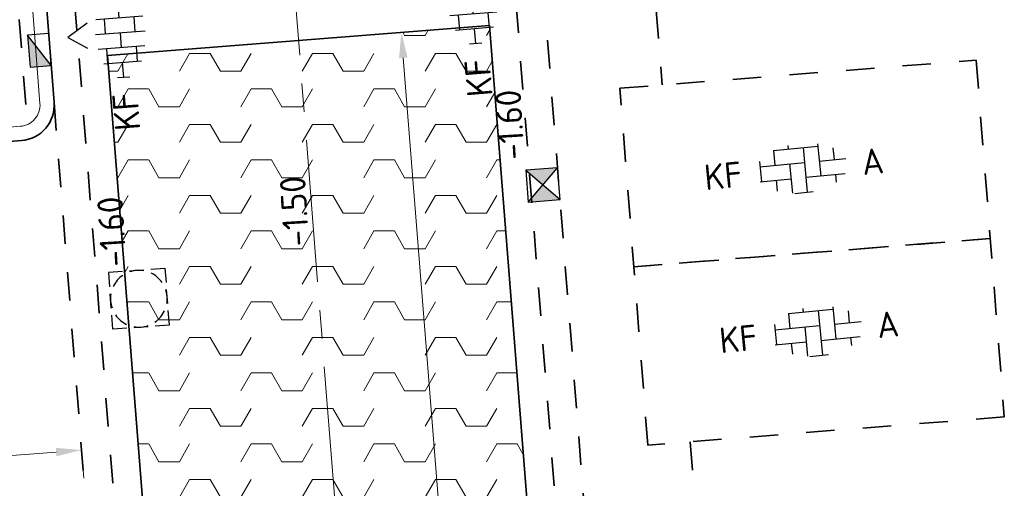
# Model space of a CAD drawing. Header units: metres. Extents: x 97990 to 98409, y 436026 to 436301.
# Tile 43 of 55: x 98265 to 98279, y 436258 to 436264. Entities that reach past the tile are written whole.
import ezdxf
from ezdxf.enums import TextEntityAlignment as Align

# ---------------------------------------------------------------- set-up
doc = ezdxf.new("R2010")
doc.units = ezdxf.units.M
doc.linetypes.add('AM-AS-SO', pattern=[16, 10, -2, 2, -2])
doc.linetypes.add('ZZ-HIDDEN-SO', pattern=[4, 2, -2])
for name, color, linetype, lineweight in [('N-OI-RI-ITR-M-200', 7, 'Continuous', 18), ('N-WE-AM-AS_WEG-G', 10, 'AM-AS-SO', 18), ('N-WE-RI-HWA_KOLK-S-200', 150, 'Continuous', 25), ('N-WE-RI-OVERIG_RIOOLPUT-OPHOOGTEBRENGEN-S-200', 1, 'Continuous', 25), ('N-WE-VH-FUNDERING-A-200', 252, 'Continuous', 18), ('N-WE-VH-FUNDERING-G', 7, 'Continuous', 35), ('N-WE-VH-FUNDERING_ZANDCEMENTSTABILISATIE-G', 7, 'ZZ-HIDDEN-SO', 35), ('N-WE-VH-KANTOPSLUITING_ACHTERKANTBAND-G', 1, 'Continuous', 18), ('N-WE-VH-KANTOPSLUITING_TROTTOIRBAND_180X200-G', 2, 'Continuous', 35), ('N-WE-VH-M-200', 7, 'Continuous', 18), ('N-WE-VH-MATERIAALGRENS-G', 7, 'ZZ-HIDDEN-SO', 35), ('N-WE-VH-NAP-T18-200', 4, 'Continuous', 18), ('N-WE-VH-OPENVERHARDING_BETONSTRAATSTEEN-S-200', 90, 'Continuous', 25)]:
    doc.layers.add(name, color=color, linetype=linetype, lineweight=lineweight)
doc.styles.add('NLCS-ISO', font='NLCS-ISO.ttf')
doc.styles.add('NLCS-ISO-M200-T18', font='NLCS-ISO.ttf', dxfattribs={"height": 0.36})
doc.dimstyles.new('NLCS-M200-T18-PIJL_L2_H0', dxfattribs={"dimscale": 0.2, "dimtxt": 2.5, "dimasz": 1.8, "dimexe": 2, "dimexo": 2, "dimgap": 0.7, "dimtad": 1, "dimzin": 0, "dimdsep": 46, "dimtxsty": 'NLCS-ISO-M200-T18', "dimcen": 0, "dimdle": 2, "dimclrd": 256, "dimclre": 256, "dimclrt": 1, "dimadec": 0, "dimazin": 0, "dimtfac": 1, "dimtdec": 3, "dimtofl": 0, "dimtmove": 0, "dimatfit": 3, "dimfxl": 2, "dimfxlon": 1, "dimtfillclr": 256, "dimtolj": 1, "dimtzin": 0, "dimlwd": -1, "dimlwe": -1, "dimarcsym": 0})
doc.dimstyles.new('NLCS-M200-T18-PIJL_L2_H2', dxfattribs={"dimscale": 0.2, "dimtxt": 2.5, "dimasz": 1.8, "dimexe": 2, "dimexo": 2, "dimgap": 0.7, "dimtad": 1, "dimzin": 0, "dimdsep": 46, "dimtxsty": 'NLCS-ISO-M200-T18', "dimcen": 0, "dimdle": 2, "dimclrd": 256, "dimclre": 256, "dimclrt": 1, "dimazin": 0, "dimtfac": 1, "dimtdec": 3, "dimtofl": 0, "dimtmove": 0, "dimatfit": 3, "dimfxl": 2, "dimfxlon": 1, "dimtfillclr": 256, "dimtolj": 1, "dimtzin": 0, "dimlwd": -1, "dimlwe": -1, "dimarcsym": 0})

# ---------------------------------------------------------------- blocks, each defined once
blk = doc.blocks.new('SVH-BSS_KEIFORMAAT_ELLEBOOG_KL-SO')
for p, q in [((-1.872, 1.431), (-1.872, 0.386)), ((-1.859, 1.436), (1.278, 1.436)), ((-0.822, 1.693), (-0.822, 1.436)), ((0.228, 1.436), (0.228, -1.714)), ((1.278, 1.609), (1.278, -0.664)), ((-2.922, 0.767), (-2.922, -0.664)), ((2.328, 1.221), (2.328, 0.386)), ((-2.922, 0.386), (0.228, 0.386)), ((-0.822, 0.386), (-0.822, -1.693)), ((1.278, 0.386), (3.17, 0.386)), ((-3.007, -0.664), (-0.822, -0.664)), ((-1.872, -0.664), (-1.872, -1.431)), ((0.228, -0.664), (3.007, -0.664)), ((2.328, -0.664), (2.328, -1.221)), ((-0.652, -1.714), (0.652, -1.714))]:
    blk.add_line(p, q)
at = {"style": 'NLCS-ISO'}
blk.add_attdef('FORMAAT', text='', height=1.8, dxfattribs=at).set_placement((-4.25, 0), align=Align.MIDDLE_RIGHT)
blk.add_attdef('KLEUR', text='', height=1.8, dxfattribs=at).set_placement((4.25, 0), align=Align.MIDDLE_LEFT)
at = {"style": 'NLCS-ISO', "flags": 1}
blk.add_attdef('FUNCTIE', text='', height=1.8, dxfattribs=at).set_placement((0, -2.75), align=Align.TOP_CENTER)
blk = doc.blocks.new('SRI-KOLK_TROTTOIR-SO')
blk.add_hatch(color=256).paths.add_polyline_path([(1.125, 1.5), (-1.125, 1.5), (-1.125, 0)])
blk.add_line((-1.125, 0), (1.125, 1.5))
at = {"flags": 128}
blk.add_lwpolyline([(-1.125, 0), (1.125, 0), (1.125, 1.5), (-1.125, 1.5)], close=True, dxfattribs=at)
blk = doc.blocks.new('SRI-KOLK_STRAAT_01-SO')
h = blk.add_hatch(color=256)
h.dxf.hatch_style = 1
h.paths.add_polyline_path([(0, 1.125), (-1.125, 2.25), (-1.125, 0)])
h.paths.add_polyline_path([(1.125, 2.25), (0, 1.125), (1.125, 0)])
for p, q in [((-1.125, 0), (1.125, 2.25)), ((1.125, 0), (-1.125, 2.25))]:
    blk.add_line(p, q)
blk.add_lwpolyline([(-1.125, 0), (1.125, 0), (1.125, 2.25), (-1.125, 2.25)], close=True)
blk = doc.blocks.new('*D284')
at = {"layer": 'Defpoints', "color": 0, "ltscale": 0.2, "transparency": 16777216}
for p in [(98265.571, 436258.269), (98265.571, 436258.268), (98266.964, 436184.894)]:
    blk.add_point(p, dxfattribs=at)
at = {"layer": 'N-WE-VH-M-200', "ltscale": 0.2, "transparency": 16777216}
for p, q in [((98261.229, 436257.524), (98261.166, 436258.322)), ((98261.556, 436257.951), (98265.212, 436258.24)), ((98265.571, 436258.268), (98265.603, 436257.87))]:
    blk.add_line(p, q, dxfattribs=at)
for points in [[(98265.217, 436258.18), (98265.208, 436258.3), (98265.571, 436258.268)], [(98261.561, 436257.891), (98261.551, 436258.011), (98261.197, 436257.923)]]:
    blk.add_solid(points, dxfattribs=at)
at = {"layer": 'N-WE-VH-M-200', "color": 1, "ltscale": 0.2, "transparency": 16777216, "insert": (98263.359, 436258.415), "char_height": 0.36, "attachment_point": 5, "rotation": 4.5153, "style": 'NLCS-ISO-M200-T18'}
blk.add_mtext('\\A1;4.39', dxfattribs=at)
blk = doc.blocks.new('*D285')
at = {"layer": 'Defpoints', "color": 0, "ltscale": 0.2, "transparency": 16777216}
for p in [(98265.571, 436258.269), (98273.669, 436244.678), (98273.669, 436244.678)]:
    blk.add_point(p, dxfattribs=at)
at = {"layer": 'N-WE-VH-M-200', "ltscale": 0.2, "transparency": 16777216}
for p, q in [((98267.047, 436244.155), (98273.31, 436244.65)), ((98273.669, 436244.678), (98273.7, 436244.279)), ((98266.657, 436244.525), (98266.72, 436243.728))]:
    blk.add_line(p, q, dxfattribs=at)
for points in [[(98273.315, 436244.59), (98273.305, 436244.709), (98273.669, 436244.678)], [(98267.052, 436244.095), (98267.042, 436244.215), (98266.688, 436244.127)]]:
    blk.add_solid(points, dxfattribs=at)
at = {"layer": 'N-WE-VH-M-200', "color": 1, "ltscale": 0.2, "transparency": 16777216, "insert": (98270.153, 436244.721), "char_height": 0.36, "attachment_point": 5, "rotation": 4.5153, "style": 'NLCS-ISO-M200-T18'}
blk.add_mtext('\\A1;7.00', dxfattribs=at)
blk = doc.blocks.new('*D252')
at = {"layer": 'Defpoints', "color": 0, "ltscale": 0.2, "transparency": 16777216}
for p in [(98271.322, 436264.248), (98265.938, 436263.823), (98272.434, 436250.176)]:
    blk.add_point(p, dxfattribs=at)
at = {"layer": 'N-OI-RI-ITR-M-200', "ltscale": 0.2, "transparency": 16777216}
for p, q in [((98272.402, 436250.575), (98272.466, 436249.777)), ((98267.019, 436250.149), (98267.082, 436249.352)), ((98267.41, 436249.779), (98272.075, 436250.148))]:
    blk.add_line(p, q, dxfattribs=at)
for points in [[(98272.07, 436250.207), (98272.08, 436250.088), (98272.434, 436250.176)], [(98267.405, 436249.839), (98267.414, 436249.719), (98267.051, 436249.751)]]:
    blk.add_solid(points, dxfattribs=at)
at = {"layer": 'N-OI-RI-ITR-M-200', "color": 1, "ltscale": 0.2, "transparency": 16777216, "insert": (98269.717, 436250.282), "char_height": 0.36, "attachment_point": 5, "rotation": 4.5194, "style": 'NLCS-ISO-M200-T18'}
blk.add_mtext('\\A1;5.40', dxfattribs=at)
blk = doc.blocks.new('*D261')
at = {"layer": 'Defpoints', "color": 0, "ltscale": 0.2, "transparency": 16777216}
for p in [(98271.322, 436264.248), (98273.506, 436236.589), (98272.265, 436236.491)]:
    blk.add_point(p, dxfattribs=at)
at = {"layer": 'N-OI-RI-ITR-M-200', "ltscale": 0.2, "transparency": 16777216}
for p, q in [((98270.478, 436264.182), (98269.68, 436264.119)), ((98270.107, 436263.791), (98272.237, 436236.85)), ((98272.664, 436236.522), (98271.866, 436236.459))]:
    blk.add_line(p, q, dxfattribs=at)
for points in [[(98270.047, 436263.786), (98270.167, 436263.796), (98270.079, 436264.15)], [(98272.177, 436236.845), (98272.297, 436236.854), (98272.265, 436236.491)]]:
    blk.add_solid(points, dxfattribs=at)
at = {"layer": 'N-OI-RI-ITR-M-200', "color": 1, "ltscale": 0.2, "transparency": 16777216, "insert": (98270.65, 436251.007), "char_height": 0.36, "attachment_point": 5, "rotation": 94.5194, "style": 'NLCS-ISO-M200-T18'}
blk.add_mtext('\\A1;27.75', dxfattribs=at)
blk = doc.blocks.new('SVH-BSS_KEIFORMAAT_HALFST_KL-SO')
for p, q in [((-1.05, -1.656), (-1.05, 1.656)), ((0, -1.75), (0, 1.75)), ((1.05, -1.656), (1.05, 1.656)), ((-2.1, -1.336), (-2.1, 1.336)), ((-2.1, 1.05), (-1.05, 1.05)), ((0, 1.05), (1.05, 1.05)), ((2.1, -1.336), (2.1, 1.336)), ((2.1, 1.05), (2.6, 1.05)), ((-3.15, -0.431), (-3.15, 0.431)), ((-3.15, 0), (-2.1, 0)), ((-1.05, 0), (0, 0)), ((1.05, 0), (2.1, 0)), ((3.15, -0.431), (3.15, 0.431)), ((3.15, 0), (3.25, 0)), ((-2.1, -1.05), (-1.05, -1.05)), ((0, -1.05), (1.05, -1.05)), ((2.1, -1.05), (2.6, -1.05))]:
    blk.add_line(p, q)
at = {"style": 'NLCS-ISO'}
blk.add_attdef('FORMAAT', text='', height=1.8, dxfattribs=at).set_placement((-4.25, 0), align=Align.MIDDLE_RIGHT)
blk.add_attdef('KLEUR', text='', height=1.8, dxfattribs=at).set_placement((4.25, 0), align=Align.MIDDLE_LEFT)
at = {"style": 'NLCS-ISO', "flags": 1}
blk.add_attdef('FUNCTIE', text='', height=1.8, dxfattribs=at).set_placement((0, -2.75), align=Align.TOP_CENTER)
blk = doc.blocks.new('SRI-PUT_OPHOOGTEBRENGEN-SO')
for p, q in [((-0.5, 2), (0.5, 2)), ((-2, -0.5), (-2, 0.5)), ((2, -0.5), (2, 0.5)), ((-0.5, -2), (0.5, -2))]:
    blk.add_line(p, q)
for points in [[(-1, 2), (-2, 2), (-2, 1)], [(1, 2), (2, 2), (2, 1)], [(-1, -2), (-2, -2), (-2, -1)], [(1, -2), (2, -2), (2, -1)]]:
    blk.add_lwpolyline(points)
for start, end in [(120, 150), (75.52249, 104.47751), (30, 60), (165.52249, 194.47751), (345.52249, 14.47751), (210, 240), (300, 330), (255.52249, 284.47751)]:
    blk.add_arc((0, 0), 2, start, end)

msp = doc.modelspace()

# ---------------------------------------------------------------- hatches: boundary and pattern name
at = {"layer": 'N-WE-VH-FUNDERING-A-200'}
h = msp.add_hatch(dxfattribs=at)
h.set_pattern_fill('AVH-FUNDERING_OVERIG-SO', color=252, scale=0.2, pattern_type=2)
h.set_pattern_definition([(0, (98270.12518, 436245.10316), (1.299038, 0.25), [0.288676, -1.443376]), (60, (98270.41386, 436245.60316), (-4e-07, 0.4999994), [0.288676, -1.443376]), (120, (98270.1252, 436245.10316), (-0.866026, 0.5), [0.288676, -1.443376])])
h.paths.add_polyline_path([(98265.938, 436263.823), (98268.123, 436236.164), (98273.506, 436236.589), (98271.322, 436264.248)])

# ---------------------------------------------------------------- linework, layer by layer
at = {"layer": 'N-WE-AM-AS_WEG-G', "ltscale": 0.2}
msp.add_line((98267.481, 436278.582), (98276.059, 436169.96), dxfattribs=at)
at = {"layer": 'N-WE-VH-FUNDERING-G'}
msp.add_lwpolyline([(98265.938, 436263.823), (98268.123, 436236.164), (98273.506, 436236.589), (98271.322, 436264.248)], close=True, dxfattribs=at)
at = {"layer": 'N-WE-VH-FUNDERING_ZANDCEMENTSTABILISATIE-G', "ltscale": 0.2}
msp.add_line((98264.786, 436263.134), (98264.583, 436265.712), dxfattribs=at)
at = {"layer": 'N-WE-VH-KANTOPSLUITING_ACHTERKANTBAND-G', "ltscale": 0.5}
for p, q in [((98264.985, 436263.149), (98264.783, 436265.728)), ((98260.836, 436262.526), (98264.709, 436262.827))]:
    msp.add_line(p, q, dxfattribs=at)
msp.add_arc((98264.686, 436263.126), 0.3, 274.4351, 4.487, dxfattribs=at)
at = {"layer": 'N-WE-VH-KANTOPSLUITING_TROTTOIRBAND_180X200-G', "ltscale": 0.5}
for p, q in [((98265.184, 436263.165), (98264.982, 436265.743)), ((98260.851, 436262.327), (98264.725, 436262.627))]:
    msp.add_line(p, q, dxfattribs=at)
msp.add_arc((98264.686, 436263.126), 0.5, 274.4351, 4.487, dxfattribs=at)
at = {"layer": 'N-WE-VH-MATERIAALGRENS-G', "ltscale": 0.2}
for p, q in [((98271.572, 436266.138), (98273.372, 436243.357)), ((98265.411, 436265.378), (98266.071, 436257.029)), ((98272.076, 436264.839), (98273.771, 436243.389)), ((98273.673, 436264.463), (98273.756, 436263.41)), ((98273.159, 436263.363), (98278.183, 436263.759)), ((98278.183, 436263.759), (98278.58, 436258.735)), ((98273.555, 436258.338), (98273.159, 436263.363)), ((98265.184, 436263.165), (98265.672, 436256.997)), ((98278.381, 436261.247), (98273.357, 436260.85)), ((98273.357, 436260.85), (98278.381, 436261.247)), ((98273.357, 436260.85), (98278.216, 436261.234)), ((98278.58, 436258.735), (98273.555, 436258.338)), ((98274.153, 436258.385), (98274.534, 436253.56))]:
    msp.add_line(p, q, dxfattribs=at)
at = {"layer": 'N-WE-VH-OPENVERHARDING_BETONSTRAATSTEEN-S-200', "ltscale": 0.2}
msp.add_lwpolyline([(98265.649, 436264.278), (98265.376, 436264.079), (98265.653, 436263.928)], dxfattribs=at)

# ---------------------------------------------------------------- block references
at = {"layer": 'N-WE-RI-HWA_KOLK-S-200', "ltscale": 0.2}
for name, p, xscale, yscale, zscale, rotation in [('SRI-KOLK_TROTTOIR-SO', (98265.126, 436263.909), 0.2, 0.2, 0.2, 94.48698991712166), ('SRI-KOLK_STRAAT_01-SO', (98271.85, 436261.985), 0.1999999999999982, 0.1999999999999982, 0.1999999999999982, 274.5227863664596)]:
    msp.add_blockref(name, p, dxfattribs=dict(at, xscale=xscale, yscale=yscale, zscale=zscale, rotation=rotation))
at = {"layer": 'N-WE-RI-OVERIG_RIOOLPUT-OPHOOGTEBRENGEN-S-200', "xscale": 0.2, "yscale": 0.2, "zscale": 0.2, "rotation": 4.515308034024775}
msp.add_blockref('SRI-PUT_OPHOOGTEBRENGEN-SO', (98266.379, 436260.399), dxfattribs=at)
at = {"layer": 'N-WE-VH-OPENVERHARDING_BETONSTRAATSTEEN-S-200', "ltscale": 0.2}
for p, xscale, yscale, zscale, rotation in [((98271.077, 436264.619), 0.1999999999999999, 0.1999999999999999, 0.1999999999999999, 94.63437232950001), ((98266.119, 436264.143), 0.2, 0.2, 0.2, 94.28649620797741)]:
    msp.add_blockref('SVH-BSS_KEIFORMAAT_HALFST_KL-SO', p, dxfattribs=dict(at, xscale=xscale, yscale=yscale, zscale=zscale, rotation=rotation)).add_auto_attribs({'FORMAAT': 'KF', 'KLEUR': 'G'})
at = {"layer": 'N-WE-VH-OPENVERHARDING_BETONSTRAATSTEEN-S-200', "xscale": 0.2, "yscale": 0.2, "zscale": 0.2, "rotation": 5.507052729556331}
for p in [(98275.724, 436262.237), (98275.937, 436259.941)]:
    msp.add_blockref('SVH-BSS_KEIFORMAAT_ELLEBOOG_KL-SO', p, dxfattribs=at).add_auto_attribs({'FORMAAT': 'KF', 'KLEUR': 'A'})

# ---------------------------------------------------------------- texts
at = {"layer": 'N-WE-VH-NAP-T18-200', "ltscale": 0.2, "style": 'NLCS-ISO-M200-T18'}
for s, p in [('-1.60', (98271.82, 436262.364)), ('-1.50', (98268.782, 436261.145)), ('-1.60', (98266.207, 436260.859))]:
    msp.add_text(s, height=0.36, rotation=93.4448, dxfattribs=at).set_placement(p)

# ---------------------------------------------------------------- dimensions: what is measured, and where the dimension line sits
at = {"layer": 'N-OI-RI-ITR-M-200', "ltscale": 0.2}
dim = msp.add_linear_dim(base=(98272.434, 436250.176), p1=(98265.938, 436263.823), p2=(98271.322, 436264.248), angle=4.5194, dimstyle='NLCS-M200-T18-PIJL_L2_H2', dxfattribs=at)
dim.commit()
dim.dimension.update_dxf_attribs({"geometry": '*D252', "text_midpoint": (98269.717, 436250.282)})
dim = msp.add_linear_dim(base=(98272.265, 436236.491), p1=(98271.322, 436264.248), p2=(98273.506, 436236.589), angle=94.5194, dimstyle='NLCS-M200-T18-PIJL_L2_H2', override={"dimtmove": 2}, dxfattribs=at)
dim.commit()
dim.dimension.update_dxf_attribs({"geometry": '*D261', "text_midpoint": (98270.65, 436251.007), "dimtype": 128})
at = {"layer": 'N-WE-VH-M-200', "ltscale": 0.2}
for base, p1, p2, picture, middle in [((98265.571, 436258.268), (98266.964, 436184.894), (98265.571, 436258.269), '*D284', (98263.359, 436258.415)), ((98273.669, 436244.678), (98265.571, 436258.269), (98273.669, 436244.678), '*D285', (98270.153, 436244.721))]:
    dim = msp.add_linear_dim(base=base, p1=p1, p2=p2, angle=184.5153, dimstyle='NLCS-M200-T18-PIJL_L2_H0', override={"dimtad": 4, "dimclrt": 1, "dimtmove": 1}, dxfattribs=at)
    dim.commit()
    dim.dimension.update_dxf_attribs({"geometry": picture, "text_midpoint": middle})

doc.saveas('drawing.dxf')
